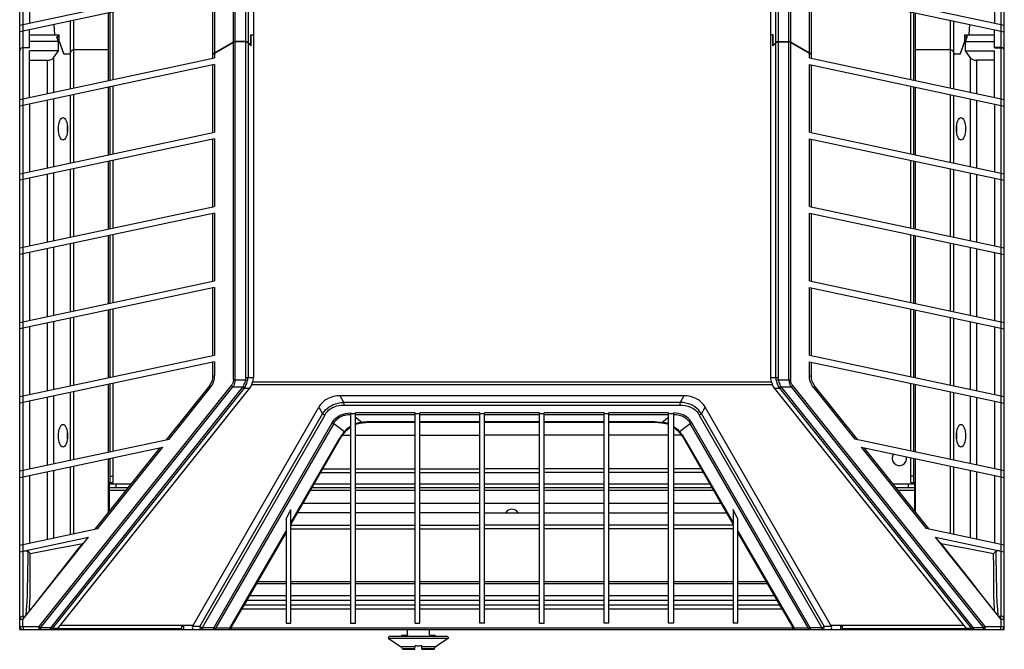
# Model space of a CAD drawing. Header units: inches. Extents: x 0 to 180, y 0 to 77.
# Tile 3 of 14: x 28 to 40, y 19 to 27. Entities that reach past the tile are written whole.
import ezdxf

# ---------------------------------------------------------------- set-up
doc = ezdxf.new("R2010")
doc.units = ezdxf.units.IN
doc.header["$LTSCALE"] = 5.5
doc.header["$MEASUREMENT"] = 0
doc.layers.get('0').update_dxf_attribs({"linetype": 'CONTINUOUS'})

msp = doc.modelspace()

# ---------------------------------------------------------------- linework, layer by layer
at = {"color": 7, "linetype": 'Continuous'}
for p, q in [((28.362, 19.265), (28.362, 56.666)), ((40.369, 19.265), (40.369, 56.666)), ((30.968, 26.424), (30.968, 30.719)), ((30.987, 30.719), (30.987, 26.43)), ((31.118, 26.43), (31.118, 30.687)), ((31.146, 30.687), (31.146, 26.418)), ((31.213, 30.687), (31.213, 22.338)), ((37.518, 30.687), (37.518, 22.338)), ((37.585, 26.418), (37.585, 30.687)), ((37.613, 30.687), (37.613, 26.43)), ((37.743, 26.43), (37.743, 30.719)), ((37.763, 30.719), (37.763, 26.424)), ((28.401, 27.464), (28.401, 26.639)), ((28.48, 27.481), (28.48, 26.656)), ((40.251, 27.481), (40.251, 26.656)), ((40.33, 26.639), (40.33, 27.464)), ((28.362, 26.631), (30.737, 27.136)), ((30.737, 27.056), (28.362, 26.551)), ((30.718, 26.279), (30.718, 27.051)), ((30.737, 27.056), (30.737, 26.29)), ((37.994, 27.136), (40.369, 26.631)), ((37.994, 27.056), (40.369, 26.551)), ((37.994, 26.29), (37.994, 27.056)), ((38.013, 27.051), (38.013, 26.279)), ((29.444, 25.956), (29.444, 26.781)), ((29.464, 25.96), (29.464, 26.785)), ((29.503, 25.968), (29.503, 26.793)), ((39.228, 25.968), (39.228, 26.793)), ((39.267, 25.96), (39.267, 26.785)), ((39.287, 25.956), (39.287, 26.781)), ((28.982, 25.857), (28.982, 26.682)), ((29.018, 26.69), (29.018, 25.865)), ((39.713, 25.865), (39.713, 26.69)), ((39.749, 26.682), (39.749, 25.857)), ((28.401, 26.639), (28.401, 26.559)), ((28.401, 26.559), (28.401, 26.357)), ((28.48, 26.355), (28.48, 26.576)), ((28.791, 26.513), (28.781, 26.64)), ((39.94, 26.513), (39.95, 26.64)), ((40.251, 26.355), (40.251, 26.576)), ((40.33, 26.559), (40.33, 26.639)), ((40.33, 26.357), (40.33, 26.559)), ((28.48, 26.508), (28.484, 26.513)), ((28.834, 26.432), (28.48, 26.432)), ((28.484, 26.513), (28.842, 26.513)), ((28.833, 26.513), (28.813, 26.484)), ((28.841, 26.484), (28.813, 26.484)), ((28.834, 26.432), (28.813, 26.484)), ((28.834, 26.316), (28.834, 26.432)), ((28.841, 26.484), (28.842, 26.485)), ((28.841, 26.434), (28.841, 26.484)), ((28.841, 26.434), (28.844, 26.433)), ((28.841, 26.434), (28.898, 26.277)), ((28.842, 26.438), (28.842, 26.513)), ((28.9, 26.279), (28.842, 26.438)), ((30.737, 26.29), (30.968, 26.424)), ((30.968, 26.422), (30.737, 26.288)), ((30.968, 22.307), (30.968, 26.422)), ((30.984, 26.43), (30.987, 26.43)), ((31.118, 26.43), (30.987, 26.43)), ((31.118, 26.428), (30.987, 26.428)), ((30.987, 26.428), (30.987, 22.307)), ((31.118, 22.338), (31.118, 26.428)), ((31.182, 26.383), (31.146, 26.418)), ((31.182, 26.513), (31.213, 26.513)), ((31.182, 26.383), (31.182, 26.513)), ((31.184, 26.379), (31.184, 26.513)), ((37.549, 26.513), (37.518, 26.513)), ((37.547, 26.379), (37.547, 26.513)), ((37.549, 26.383), (37.549, 26.513)), ((37.549, 26.383), (37.585, 26.418)), ((37.613, 26.43), (37.743, 26.43)), ((37.613, 26.428), (37.743, 26.428)), ((37.613, 26.428), (37.613, 22.338)), ((37.747, 26.43), (37.743, 26.43)), ((37.743, 22.307), (37.743, 26.428)), ((37.994, 26.29), (37.763, 26.424)), ((37.763, 26.422), (37.994, 26.288)), ((37.763, 26.422), (37.763, 22.307)), ((39.889, 26.438), (39.831, 26.279)), ((39.833, 26.277), (39.89, 26.434)), ((39.89, 26.434), (39.887, 26.433)), ((39.889, 26.513), (40.247, 26.513)), ((39.889, 26.438), (39.889, 26.513)), ((39.89, 26.484), (39.889, 26.485)), ((39.89, 26.484), (39.918, 26.484)), ((39.89, 26.434), (39.89, 26.484)), ((39.897, 26.432), (39.918, 26.484)), ((39.897, 26.432), (40.251, 26.432)), ((39.897, 26.316), (39.897, 26.432)), ((39.898, 26.513), (39.918, 26.484)), ((40.251, 26.508), (40.247, 26.513)), ((28.401, 26.357), (28.48, 26.357)), ((28.48, 26.355), (28.401, 26.355)), ((28.401, 26.355), (28.401, 25.734)), ((28.834, 26.316), (28.48, 26.316)), ((28.48, 25.751), (28.48, 26.316)), ((28.775, 26.231), (28.834, 26.316)), ((28.982, 26.303), (28.971, 26.277)), ((29.444, 26.328), (29.018, 26.328)), ((31.184, 26.379), (31.146, 26.416)), ((31.146, 26.416), (31.146, 22.338)), ((31.182, 26.383), (31.18, 26.383)), ((37.547, 26.379), (37.585, 26.416)), ((37.549, 26.383), (37.551, 26.383)), ((37.585, 22.338), (37.585, 26.416)), ((39.713, 26.328), (39.287, 26.328)), ((39.749, 26.303), (39.76, 26.277)), ((39.897, 26.316), (40.251, 26.316)), ((39.956, 26.231), (39.897, 26.316)), ((40.33, 26.357), (40.251, 26.357)), ((40.251, 26.355), (40.33, 26.355)), ((40.251, 25.751), (40.251, 26.316)), ((40.33, 25.734), (40.33, 26.355)), ((28.362, 25.726), (30.737, 26.231)), ((28.48, 26.202), (28.702, 26.202)), ((28.702, 25.798), (28.702, 26.202)), ((28.775, 26.231), (28.775, 25.813)), ((28.971, 26.277), (28.898, 26.277)), ((28.9, 26.279), (28.972, 26.279)), ((28.936, 26.277), (28.936, 26.279)), ((28.944, 26.279), (28.944, 26.277)), ((30.718, 26.279), (30.726, 26.279)), ((30.725, 26.277), (30.718, 26.277)), ((30.718, 26.226), (30.718, 26.277)), ((30.737, 26.288), (30.737, 26.231)), ((37.994, 26.231), (37.994, 26.288)), ((37.994, 26.231), (40.369, 25.726)), ((38.004, 26.279), (38.013, 26.279)), ((38.013, 26.277), (38.006, 26.277)), ((38.013, 26.277), (38.013, 26.226)), ((39.759, 26.279), (39.831, 26.279)), ((39.833, 26.277), (39.76, 26.277)), ((39.787, 26.279), (39.787, 26.277)), ((39.795, 26.279), (39.795, 26.277)), ((39.956, 25.813), (39.956, 26.231)), ((40.251, 26.202), (40.029, 26.202)), ((40.029, 26.202), (40.029, 25.798)), ((30.737, 26.15), (28.362, 25.645)), ((30.718, 25.321), (30.718, 26.146)), ((30.737, 26.15), (30.737, 25.325)), ((37.994, 26.15), (40.369, 25.645)), ((37.994, 25.325), (37.994, 26.15)), ((38.013, 26.146), (38.013, 25.321)), ((29.444, 25.05), (29.444, 25.875)), ((29.464, 25.054), (29.464, 25.879)), ((29.503, 25.063), (29.503, 25.888)), ((39.228, 25.063), (39.228, 25.888)), ((39.267, 25.054), (39.267, 25.879)), ((39.287, 25.05), (39.287, 25.875)), ((28.401, 25.734), (28.401, 25.653)), ((28.702, 24.892), (28.702, 25.717)), ((28.775, 25.733), (28.775, 24.908)), ((28.982, 24.952), (28.982, 25.777)), ((29.018, 25.785), (29.018, 24.96)), ((39.713, 24.96), (39.713, 25.785)), ((39.749, 25.777), (39.749, 24.952)), ((39.956, 24.908), (39.956, 25.733)), ((40.029, 25.717), (40.029, 24.892)), ((40.33, 25.653), (40.33, 25.734)), ((28.401, 25.653), (28.401, 24.828)), ((28.48, 25.67), (28.48, 24.845)), ((40.251, 25.67), (40.251, 24.845)), ((40.33, 24.828), (40.33, 25.653)), ((28.362, 24.82), (30.737, 25.325)), ((30.737, 25.245), (28.362, 24.74)), ((30.718, 24.415), (30.718, 25.24)), ((30.737, 25.245), (30.737, 24.42)), ((37.994, 25.325), (40.369, 24.82)), ((37.994, 25.245), (40.369, 24.74)), ((37.994, 24.42), (37.994, 25.245)), ((38.013, 25.24), (38.013, 24.415)), ((29.503, 24.157), (29.503, 24.982)), ((39.228, 24.157), (39.228, 24.982)), ((28.982, 24.046), (28.982, 24.871)), ((29.018, 24.879), (29.018, 24.054)), ((29.444, 24.145), (29.444, 24.97)), ((29.464, 24.149), (29.464, 24.974)), ((39.267, 24.149), (39.267, 24.974)), ((39.287, 24.145), (39.287, 24.97)), ((39.713, 24.054), (39.713, 24.879)), ((39.749, 24.871), (39.749, 24.046)), ((28.401, 24.828), (28.401, 24.748)), ((28.401, 24.748), (28.401, 23.923)), ((28.48, 24.765), (28.48, 23.94)), ((28.702, 23.987), (28.702, 24.812)), ((28.775, 24.827), (28.775, 24.002)), ((39.956, 24.002), (39.956, 24.827)), ((40.029, 24.812), (40.029, 23.987)), ((40.251, 24.765), (40.251, 23.94)), ((40.33, 24.748), (40.33, 24.828)), ((40.33, 23.923), (40.33, 24.748)), ((28.362, 23.915), (30.737, 24.42)), ((37.994, 24.42), (40.369, 23.915)), ((30.737, 24.339), (28.362, 23.834)), ((30.718, 23.51), (30.718, 24.335)), ((30.737, 24.339), (30.737, 23.514)), ((37.994, 24.339), (40.369, 23.834)), ((37.994, 23.514), (37.994, 24.339)), ((38.013, 24.335), (38.013, 23.51)), ((29.444, 23.239), (29.444, 24.064)), ((29.464, 23.243), (29.464, 24.068)), ((29.503, 23.252), (29.503, 24.077)), ((39.228, 23.252), (39.228, 24.077)), ((39.267, 23.243), (39.267, 24.068)), ((39.287, 23.239), (39.287, 24.064)), ((28.401, 23.923), (28.401, 23.842)), ((28.702, 23.081), (28.702, 23.906)), ((28.775, 23.922), (28.775, 23.097)), ((28.982, 23.141), (28.982, 23.966)), ((29.018, 23.974), (29.018, 23.149)), ((39.713, 23.149), (39.713, 23.974)), ((39.749, 23.966), (39.749, 23.141)), ((39.956, 23.097), (39.956, 23.922)), ((40.029, 23.906), (40.029, 23.081)), ((40.33, 23.842), (40.33, 23.923)), ((28.401, 23.842), (28.401, 23.017)), ((28.48, 23.859), (28.48, 23.034)), ((40.251, 23.859), (40.251, 23.034)), ((40.33, 23.017), (40.33, 23.842)), ((28.362, 23.009), (30.737, 23.514)), ((30.737, 23.434), (28.362, 22.929)), ((30.718, 22.604), (30.718, 23.429)), ((30.737, 23.434), (30.737, 22.609)), ((37.994, 23.514), (40.369, 23.009)), ((37.994, 23.434), (40.369, 22.929)), ((37.994, 22.609), (37.994, 23.434)), ((38.013, 23.429), (38.013, 22.604)), ((28.982, 22.235), (28.982, 23.06)), ((29.018, 23.068), (29.018, 22.243)), ((29.444, 22.334), (29.444, 23.159)), ((29.464, 22.338), (29.464, 23.163)), ((29.503, 22.346), (29.503, 23.171)), ((39.228, 22.346), (39.228, 23.171)), ((39.267, 22.338), (39.267, 23.163)), ((39.287, 22.334), (39.287, 23.159)), ((39.713, 22.243), (39.713, 23.068)), ((39.749, 23.06), (39.749, 22.235)), ((28.401, 23.017), (28.401, 22.937)), ((28.401, 22.937), (28.401, 22.112)), ((28.48, 22.954), (28.48, 22.129)), ((28.702, 22.176), (28.702, 23.001)), ((28.775, 23.016), (28.775, 22.191)), ((39.956, 22.191), (39.956, 23.016)), ((40.029, 23.001), (40.029, 22.176)), ((40.251, 22.954), (40.251, 22.129)), ((40.33, 22.937), (40.33, 23.017)), ((40.33, 22.112), (40.33, 22.937)), ((28.362, 22.104), (30.737, 22.609)), ((37.994, 22.609), (40.369, 22.104)), ((30.737, 22.528), (28.362, 22.023)), ((30.718, 22.358), (30.718, 22.524)), ((30.737, 22.528), (30.737, 22.358)), ((37.994, 22.528), (40.369, 22.023)), ((37.994, 22.358), (37.994, 22.528)), ((38.013, 22.524), (38.013, 22.358)), ((30.718, 22.358), (30.737, 22.358)), ((31.118, 22.338), (31.213, 22.338)), ((37.518, 22.338), (37.613, 22.338)), ((37.994, 22.358), (38.013, 22.358)), ((30.942, 22.24), (28.595, 19.304)), ((28.615, 19.288), (30.962, 22.224)), ((31.079, 22.217), (28.738, 19.288)), ((29.444, 21.428), (29.444, 22.253)), ((29.464, 21.432), (29.464, 22.257)), ((29.503, 21.441), (29.503, 22.266)), ((30.675, 22.235), (30.149, 21.578)), ((30.962, 22.224), (31.084, 22.224)), ((30.968, 22.307), (31.113, 22.307)), ((31.113, 22.307), (31.141, 22.299)), ((37.54, 22.249), (31.191, 22.249)), ((31.202, 22.282), (37.529, 22.282)), ((37.617, 22.307), (37.59, 22.299)), ((37.617, 22.307), (37.763, 22.307)), ((37.647, 22.224), (37.769, 22.224)), ((39.993, 19.288), (37.652, 22.217)), ((37.769, 22.224), (40.116, 19.288)), ((40.136, 19.304), (37.789, 22.24)), ((38.582, 21.578), (38.056, 22.235)), ((39.228, 21.441), (39.228, 22.266)), ((39.267, 21.432), (39.267, 22.257)), ((39.287, 21.428), (39.287, 22.253)), ((28.401, 22.112), (28.401, 22.031)), ((28.702, 21.27), (28.702, 22.095)), ((31.1, 22.207), (28.758, 19.278)), ((28.775, 22.111), (28.775, 21.286)), ((28.827, 19.278), (31.168, 22.207)), ((28.982, 21.33), (28.982, 22.155)), ((29.018, 22.163), (29.018, 21.338)), ((30.186, 21.586), (30.686, 22.211)), ((31.1, 22.207), (31.168, 22.207)), ((36.46, 22.113), (32.27, 22.113)), ((32.314, 22.034), (32.27, 22.113)), ((36.46, 22.113), (36.417, 22.034)), ((37.563, 22.207), (37.631, 22.207)), ((37.563, 22.207), (39.904, 19.278)), ((39.973, 19.278), (37.631, 22.207)), ((38.045, 22.211), (38.545, 21.586)), ((39.713, 21.338), (39.713, 22.163)), ((39.749, 22.155), (39.749, 21.33)), ((39.956, 21.286), (39.956, 22.111)), ((40.029, 22.095), (40.029, 21.27)), ((40.33, 22.031), (40.33, 22.112)), ((28.401, 22.031), (28.401, 21.206)), ((28.48, 22.048), (28.48, 21.223)), ((30.468, 19.304), (32.011, 21.977)), ((32.011, 21.977), (32.056, 21.895)), ((36.417, 22.034), (32.314, 22.034)), ((32.314, 22.034), (32.314, 22.001)), ((32.314, 22.001), (36.417, 22.001)), ((36.417, 22.001), (36.417, 22.034)), ((36.675, 21.895), (36.72, 21.977)), ((38.263, 19.304), (36.72, 21.977)), ((40.251, 22.048), (40.251, 21.223)), ((40.33, 21.206), (40.33, 22.031)), ((30.56, 19.304), (32.056, 21.895)), ((32.081, 21.879), (30.585, 19.288)), ((32.397, 21.905), (32.397, 19.344)), ((32.456, 21.892), (32.397, 21.892)), ((33.184, 21.905), (32.456, 21.905)), ((32.456, 19.344), (32.456, 21.905)), ((32.456, 21.886), (33.184, 21.886)), ((33.184, 19.344), (33.184, 21.905)), ((33.243, 21.892), (33.184, 21.892)), ((33.972, 21.905), (33.243, 21.905)), ((33.243, 19.344), (33.243, 21.905)), ((33.243, 21.886), (33.972, 21.886)), ((33.972, 19.344), (33.972, 21.905)), ((34.031, 21.892), (33.972, 21.892)), ((34.7, 21.905), (34.031, 21.905)), ((34.031, 19.344), (34.031, 21.905)), ((34.031, 21.886), (34.7, 21.886)), ((34.7, 19.344), (34.7, 21.905)), ((34.759, 21.892), (34.7, 21.892)), ((35.488, 21.905), (34.759, 21.905)), ((34.759, 19.344), (34.759, 21.905)), ((34.759, 21.886), (35.488, 21.886)), ((35.488, 19.344), (35.488, 21.905)), ((35.547, 21.892), (35.488, 21.892)), ((36.275, 21.905), (35.547, 21.905)), ((35.547, 19.344), (35.547, 21.905)), ((35.547, 21.886), (36.275, 21.886)), ((36.275, 19.344), (36.275, 21.905)), ((36.334, 21.892), (36.275, 21.892)), ((36.334, 21.905), (36.334, 19.344)), ((36.65, 21.879), (38.146, 19.288)), ((36.675, 21.895), (38.171, 19.304)), ((30.73, 19.288), (32.171, 21.783)), ((32.191, 21.777), (30.75, 19.281)), ((32.191, 21.777), (32.322, 21.679)), ((32.536, 21.79), (32.456, 21.85)), ((32.456, 21.764), (32.475, 21.771)), ((32.515, 21.782), (32.536, 21.786)), ((32.536, 21.79), (32.522, 21.788)), ((32.551, 21.792), (32.536, 21.79)), ((32.536, 21.786), (32.541, 21.786)), ((32.541, 21.786), (32.563, 21.789)), ((32.566, 21.793), (32.551, 21.792)), ((32.604, 21.791), (32.625, 21.792)), ((32.628, 21.796), (32.612, 21.796)), ((32.625, 21.792), (33.184, 21.792)), ((33.184, 21.796), (32.628, 21.796)), ((32.628, 21.796), (32.628, 21.792)), ((33.972, 21.796), (33.243, 21.796)), ((33.243, 21.792), (33.972, 21.792)), ((34.7, 21.796), (34.031, 21.796)), ((34.031, 21.792), (34.7, 21.792)), ((35.488, 21.796), (34.759, 21.796)), ((34.759, 21.792), (35.488, 21.792)), ((36.103, 21.796), (35.547, 21.796)), ((35.547, 21.792), (36.106, 21.792)), ((36.103, 21.796), (36.119, 21.796)), ((36.103, 21.792), (36.103, 21.796)), ((36.106, 21.792), (36.127, 21.791)), ((36.164, 21.793), (36.18, 21.792)), ((36.168, 21.789), (36.19, 21.786)), ((36.18, 21.792), (36.195, 21.79)), ((36.19, 21.786), (36.195, 21.786)), ((36.275, 21.85), (36.195, 21.79)), ((36.209, 21.788), (36.195, 21.79)), ((36.195, 21.786), (36.216, 21.782)), ((36.256, 21.771), (36.275, 21.764)), ((36.409, 21.679), (36.54, 21.777)), ((37.981, 19.281), (36.54, 21.777)), ((38.001, 19.288), (36.56, 21.783)), ((32.3, 21.636), (32.397, 21.636)), ((32.322, 21.679), (32.311, 21.666)), ((32.332, 21.676), (32.334, 21.678)), ((32.334, 21.678), (32.349, 21.694)), ((32.383, 21.723), (32.397, 21.733)), ((32.456, 21.636), (33.184, 21.636)), ((33.243, 21.636), (33.972, 21.636)), ((34.7, 21.636), (34.031, 21.636)), ((35.488, 21.636), (34.759, 21.636)), ((36.275, 21.636), (35.547, 21.636)), ((36.334, 21.733), (36.348, 21.723)), ((36.431, 21.636), (36.334, 21.636)), ((36.409, 21.679), (36.42, 21.666)), ((28.362, 21.198), (30.186, 21.586)), ((31.669, 20.567), (32.264, 21.598)), ((36.452, 21.604), (37.062, 20.546)), ((36.467, 21.598), (37.062, 20.567)), ((40.369, 21.198), (38.545, 21.586)), ((28.362, 21.117), (30.109, 21.489)), ((30.072, 21.481), (29.277, 20.487)), ((29.314, 20.495), (30.109, 21.489)), ((38.622, 21.489), (40.369, 21.117)), ((38.622, 21.489), (39.417, 20.495)), ((39.454, 20.487), (38.659, 21.481)), ((29.018, 21.257), (29.018, 20.432)), ((29.444, 20.696), (29.444, 21.348)), ((29.464, 21.056), (29.464, 21.352)), ((29.503, 21.056), (29.503, 21.36)), ((39.228, 21.056), (39.228, 21.36)), ((39.267, 21.056), (39.267, 21.352)), ((39.287, 20.696), (39.287, 21.348)), ((39.713, 20.432), (39.713, 21.257)), ((28.401, 21.206), (28.401, 21.126)), ((28.48, 21.143), (28.48, 20.318)), ((28.702, 20.365), (28.702, 21.19)), ((28.775, 21.205), (28.775, 20.38)), ((28.982, 20.424), (28.982, 21.249)), ((29.464, 21.135), (29.503, 21.135)), ((32.035, 21.181), (32.397, 21.181)), ((32.061, 21.225), (32.397, 21.225)), ((32.456, 21.225), (33.184, 21.225)), ((32.456, 21.181), (33.184, 21.181)), ((33.243, 21.225), (33.972, 21.225)), ((33.243, 21.181), (33.972, 21.181)), ((34.7, 21.225), (34.031, 21.225)), ((34.031, 21.181), (34.7, 21.181)), ((35.488, 21.225), (34.759, 21.225)), ((35.488, 21.181), (34.759, 21.181)), ((36.275, 21.225), (35.547, 21.225)), ((36.275, 21.181), (35.547, 21.181)), ((36.67, 21.225), (36.334, 21.225)), ((36.696, 21.181), (36.334, 21.181)), ((39.267, 21.135), (39.228, 21.135)), ((39.749, 21.249), (39.749, 20.424)), ((39.956, 20.38), (39.956, 21.205)), ((40.029, 21.19), (40.029, 20.365)), ((40.251, 21.143), (40.251, 20.318)), ((40.33, 21.126), (40.33, 21.206)), ((28.401, 21.126), (28.401, 20.301)), ((29.444, 21.056), (29.503, 21.056)), ((29.717, 21.037), (29.454, 21.037)), ((29.454, 21.037), (29.454, 20.708)), ((29.533, 21.037), (29.533, 20.997)), ((32.397, 21.037), (31.952, 21.037)), ((33.184, 21.037), (32.456, 21.037)), ((33.972, 21.037), (33.243, 21.037)), ((34.7, 21.037), (34.031, 21.037)), ((35.488, 21.037), (34.759, 21.037)), ((36.275, 21.037), (35.547, 21.037)), ((36.779, 21.037), (36.334, 21.037)), ((39.277, 21.037), (39.014, 21.037)), ((39.198, 21.037), (39.198, 20.997)), ((39.228, 21.056), (39.287, 21.056)), ((39.277, 20.708), (39.277, 21.037)), ((40.33, 20.301), (40.33, 21.126)), ((29.454, 20.997), (29.685, 20.997)), ((29.654, 20.958), (29.454, 20.958)), ((32.397, 20.958), (31.906, 20.958)), ((31.929, 20.997), (32.397, 20.997)), ((32.456, 20.997), (33.184, 20.997)), ((33.184, 20.958), (32.456, 20.958)), ((33.243, 20.997), (33.972, 20.997)), ((33.972, 20.958), (33.243, 20.958)), ((34.031, 20.997), (34.7, 20.997)), ((34.7, 20.958), (34.031, 20.958)), ((34.759, 20.997), (35.488, 20.997)), ((35.488, 20.958), (34.759, 20.958)), ((35.547, 20.997), (36.275, 20.997)), ((36.275, 20.958), (35.547, 20.958)), ((36.334, 20.997), (36.802, 20.997)), ((36.824, 20.958), (36.334, 20.958)), ((39.046, 20.997), (39.277, 20.997)), ((39.277, 20.958), (39.077, 20.958)), ((32.397, 20.8), (31.816, 20.8)), ((33.184, 20.8), (32.456, 20.8)), ((33.972, 20.8), (33.243, 20.8)), ((34.7, 20.8), (34.031, 20.8)), ((35.488, 20.8), (34.759, 20.8)), ((36.275, 20.8), (35.547, 20.8)), ((36.915, 20.8), (36.334, 20.8)), ((31.61, 20.611), (31.669, 20.729)), ((31.669, 19.344), (31.669, 20.729)), ((32.397, 20.689), (31.751, 20.689)), ((33.184, 20.689), (32.456, 20.689)), ((33.972, 20.689), (33.243, 20.689)), ((34.031, 20.689), (34.7, 20.689)), ((34.759, 20.689), (35.488, 20.689)), ((35.547, 20.689), (36.275, 20.689)), ((36.334, 20.689), (36.98, 20.689)), ((37.121, 20.611), (37.062, 20.729)), ((37.062, 20.729), (37.062, 19.344)), ((31.61, 20.611), (31.61, 19.344)), ((31.669, 20.536), (32.397, 20.536)), ((32.456, 20.536), (33.184, 20.536)), ((33.243, 20.536), (33.972, 20.536)), ((34.7, 20.536), (34.031, 20.536)), ((35.488, 20.536), (34.759, 20.536)), ((36.275, 20.536), (35.547, 20.536)), ((37.062, 20.536), (36.334, 20.536)), ((37.121, 19.344), (37.121, 20.611)), ((28.362, 20.292), (29.314, 20.495)), ((30.926, 19.281), (31.61, 20.465)), ((31.091, 19.546), (31.61, 20.444)), ((31.669, 20.492), (32.397, 20.492)), ((32.456, 20.492), (33.184, 20.492)), ((33.243, 20.492), (33.972, 20.492)), ((34.7, 20.492), (34.031, 20.492)), ((35.488, 20.492), (34.759, 20.492)), ((36.275, 20.492), (35.547, 20.492)), ((37.062, 20.492), (36.334, 20.492)), ((37.121, 20.465), (37.805, 19.281)), ((37.121, 20.444), (37.64, 19.546)), ((40.369, 20.292), (39.417, 20.495)), ((28.362, 20.212), (29.2, 20.39)), ((28.398, 19.387), (29.2, 20.39)), ((28.401, 20.301), (28.401, 20.22)), ((39.531, 20.39), (40.369, 20.212)), ((40.333, 19.387), (39.531, 20.39)), ((39.775, 20.095), (39.601, 20.315)), ((40.33, 20.22), (40.33, 20.301)), ((28.401, 20.22), (28.401, 19.426)), ((28.491, 20.028), (28.491, 20.193)), ((40.24, 20.026), (40.239, 20.193)), ((40.33, 19.426), (40.33, 20.22)), ((40.24, 19.881), (40.24, 20.026)), ((31.61, 19.824), (31.252, 19.824)), ((31.268, 19.851), (31.61, 19.851)), ((31.669, 19.851), (32.397, 19.851)), ((32.397, 19.824), (31.669, 19.824)), ((32.456, 19.851), (33.184, 19.851)), ((33.184, 19.824), (32.456, 19.824)), ((33.243, 19.851), (33.972, 19.851)), ((33.972, 19.824), (33.243, 19.824)), ((34.031, 19.851), (34.7, 19.851)), ((34.7, 19.824), (34.031, 19.824)), ((34.759, 19.851), (35.488, 19.851)), ((35.488, 19.824), (34.759, 19.824)), ((35.547, 19.851), (36.275, 19.851)), ((36.275, 19.824), (35.547, 19.824)), ((36.334, 19.851), (37.062, 19.851)), ((37.062, 19.824), (36.334, 19.824)), ((37.121, 19.851), (37.463, 19.851)), ((37.479, 19.824), (37.121, 19.824)), ((31.61, 19.619), (31.133, 19.619)), ((31.17, 19.682), (31.61, 19.682)), ((31.669, 19.682), (32.397, 19.682)), ((32.397, 19.619), (31.669, 19.619)), ((32.456, 19.682), (33.184, 19.682)), ((33.184, 19.619), (32.456, 19.619)), ((33.243, 19.682), (33.972, 19.682)), ((33.972, 19.619), (33.243, 19.619)), ((34.031, 19.682), (34.7, 19.682)), ((34.7, 19.619), (34.031, 19.619)), ((34.759, 19.682), (35.488, 19.682)), ((35.488, 19.619), (34.759, 19.619)), ((35.547, 19.682), (36.275, 19.682)), ((36.275, 19.619), (35.547, 19.619)), ((36.334, 19.682), (37.062, 19.682)), ((37.062, 19.619), (36.334, 19.619)), ((37.121, 19.682), (37.561, 19.682)), ((37.598, 19.619), (37.121, 19.619)), ((40.202, 19.551), (40.15, 19.617)), ((30.93, 19.27), (31.071, 19.515)), ((31.61, 19.515), (31.071, 19.515)), ((31.103, 19.567), (31.61, 19.567)), ((31.669, 19.567), (32.397, 19.567)), ((32.397, 19.515), (31.669, 19.515)), ((32.456, 19.567), (33.184, 19.567)), ((33.184, 19.515), (32.456, 19.515)), ((33.243, 19.567), (33.972, 19.567)), ((33.972, 19.515), (33.243, 19.515)), ((34.031, 19.567), (34.7, 19.567)), ((34.7, 19.515), (34.031, 19.515)), ((34.759, 19.567), (35.488, 19.567)), ((35.488, 19.515), (34.759, 19.515)), ((35.547, 19.567), (36.275, 19.567)), ((36.275, 19.515), (35.547, 19.515)), ((36.334, 19.567), (37.062, 19.567)), ((37.062, 19.515), (36.334, 19.515)), ((37.121, 19.567), (37.627, 19.567)), ((37.66, 19.515), (37.121, 19.515)), ((37.66, 19.515), (37.801, 19.27)), ((28.398, 19.387), (28.362, 19.387)), ((28.429, 19.426), (28.401, 19.426)), ((28.401, 19.304), (28.401, 19.39)), ((31.61, 19.344), (31.669, 19.344)), ((32.397, 19.344), (32.456, 19.344)), ((33.184, 19.344), (33.243, 19.344)), ((34.031, 19.344), (33.972, 19.344)), ((34.7, 19.344), (34.759, 19.344)), ((35.547, 19.344), (35.488, 19.344)), ((36.334, 19.344), (36.275, 19.344)), ((37.121, 19.344), (37.062, 19.344)), ((40.33, 19.426), (40.302, 19.426)), ((40.33, 19.304), (40.33, 19.39)), ((40.369, 19.387), (40.333, 19.387)), ((28.362, 19.304), (28.595, 19.304)), ((28.362, 19.265), (40.369, 19.265)), ((28.738, 19.288), (28.615, 19.288)), ((28.615, 19.288), (28.615, 19.265)), ((28.738, 19.265), (28.738, 19.288)), ((28.827, 19.278), (28.758, 19.278)), ((30.339, 19.273), (28.821, 19.273)), ((28.859, 19.318), (30.476, 19.318)), ((29.354, 19.273), (29.346, 19.265)), ((30.339, 19.273), (30.339, 19.318)), ((30.359, 19.304), (30.339, 19.304)), ((30.359, 19.318), (30.359, 19.265)), ((30.56, 19.304), (30.468, 19.304)), ((30.73, 19.288), (30.585, 19.288)), ((30.585, 19.288), (30.585, 19.265)), ((30.73, 19.265), (30.73, 19.288)), ((30.926, 19.281), (30.75, 19.281)), ((30.946, 19.288), (30.942, 19.281)), ((30.943, 19.281), (30.942, 19.281)), ((30.946, 19.288), (37.785, 19.288)), ((33.091, 19.209), (33.092, 19.265)), ((33.356, 19.265), (33.356, 19.209)), ((37.789, 19.281), (37.785, 19.288)), ((37.788, 19.281), (37.789, 19.281)), ((37.981, 19.281), (37.805, 19.281)), ((38.146, 19.288), (38.001, 19.288)), ((38.001, 19.288), (38.001, 19.265)), ((38.146, 19.265), (38.146, 19.288)), ((38.263, 19.304), (38.171, 19.304)), ((38.255, 19.318), (39.872, 19.318)), ((38.372, 19.318), (38.372, 19.265)), ((38.392, 19.304), (38.372, 19.304)), ((38.392, 19.318), (38.392, 19.273)), ((39.91, 19.273), (38.392, 19.273)), ((39.385, 19.265), (39.377, 19.273)), ((39.973, 19.278), (39.904, 19.278)), ((40.116, 19.288), (39.993, 19.288)), ((39.993, 19.288), (39.993, 19.265)), ((40.116, 19.265), (40.116, 19.288)), ((40.136, 19.304), (40.369, 19.304)), ((32.869, 19.186), (32.856, 19.162)), ((32.856, 19.162), (33.592, 19.162)), ((32.856, 19.162), (33.007, 19.059)), ((32.869, 19.186), (33.578, 19.186)), ((33.079, 19.194), (33.017, 19.194)), ((33.017, 19.194), (33.017, 19.186)), ((33.43, 19.194), (33.368, 19.194)), ((33.43, 19.194), (33.43, 19.186)), ((33.592, 19.162), (33.441, 19.059)), ((33.578, 19.186), (33.592, 19.162)), ((33.007, 19.059), (33.183, 19.059)), ((33.182, 19.03), (33.03, 19.03)), ((33.037, 19.025), (33.181, 19.025)), ((33.181, 19.025), (33.183, 19.065)), ((33.266, 19.025), (33.265, 19.065)), ((33.265, 19.059), (33.441, 19.059)), ((33.418, 19.03), (33.266, 19.03)), ((33.266, 19.025), (33.411, 19.025))]:
    msp.add_line(p, q, dxfattribs=at)
for points in [[(30.968, 26.424), (30.971, 26.426), (30.974, 26.427)], [(30.974, 26.427), (30.977, 26.428), (30.981, 26.429), (30.984, 26.43)], [(37.757, 26.427), (37.754, 26.428), (37.75, 26.429), (37.747, 26.43)], [(37.763, 26.424), (37.76, 26.426), (37.757, 26.427)], [(30.686, 22.211), (30.702, 22.234), (30.715, 22.257), (30.725, 22.282), (30.732, 22.307), (30.736, 22.332), (30.737, 22.358)], [(31.118, 22.338), (31.118, 22.333), (31.117, 22.328), (31.117, 22.322), (31.116, 22.317), (31.115, 22.312), (31.113, 22.307)], [(31.141, 22.299), (31.142, 22.306), (31.144, 22.312), (31.145, 22.319), (31.145, 22.325), (31.146, 22.332), (31.146, 22.338)], [(37.59, 22.299), (37.589, 22.306), (37.587, 22.312), (37.586, 22.319), (37.586, 22.325), (37.585, 22.332), (37.585, 22.338)], [(37.617, 22.307), (37.616, 22.312), (37.615, 22.317), (37.614, 22.322), (37.613, 22.328), (37.613, 22.333), (37.613, 22.338)], [(38.045, 22.211), (38.03, 22.233), (38.017, 22.256), (38.007, 22.281), (37.999, 22.306), (37.995, 22.332), (37.994, 22.358)], [(30.686, 22.211), (30.681, 22.216), (30.678, 22.221), (30.675, 22.225), (30.674, 22.229), (30.674, 22.233), (30.675, 22.235)], [(30.968, 22.307), (30.967, 22.301), (30.967, 22.295), (30.966, 22.288), (30.964, 22.282), (30.962, 22.275), (30.959, 22.268), (30.956, 22.261), (30.952, 22.254), (30.948, 22.247), (30.942, 22.24)], [(30.962, 22.224), (30.959, 22.226), (30.955, 22.229), (30.952, 22.232), (30.948, 22.234), (30.945, 22.237), (30.942, 22.24)], [(30.987, 22.307), (30.987, 22.299), (30.987, 22.291), (30.985, 22.283), (30.984, 22.275), (30.982, 22.266), (30.979, 22.258), (30.976, 22.249), (30.972, 22.241), (30.967, 22.232), (30.962, 22.224)], [(31.084, 22.224), (31.083, 22.223), (31.083, 22.221), (31.082, 22.22), (31.081, 22.219), (31.08, 22.218), (31.079, 22.217)], [(31.1, 22.207), (31.097, 22.208), (31.094, 22.209), (31.09, 22.211), (31.087, 22.212), (31.083, 22.214), (31.079, 22.217)], [(31.113, 22.307), (31.11, 22.292), (31.106, 22.277), (31.101, 22.264), (31.096, 22.25), (31.091, 22.237), (31.084, 22.224)], [(31.084, 22.224), (31.088, 22.222), (31.092, 22.22), (31.096, 22.218), (31.099, 22.217), (31.103, 22.216), (31.106, 22.216)], [(31.1, 22.207), (31.101, 22.209), (31.102, 22.21), (31.103, 22.211), (31.104, 22.213), (31.105, 22.214), (31.106, 22.216)], [(31.106, 22.216), (31.114, 22.229), (31.12, 22.242), (31.126, 22.255), (31.131, 22.269), (31.136, 22.283), (31.141, 22.299)], [(31.197, 22.272), (31.195, 22.269), (31.194, 22.266), (31.193, 22.263), (31.192, 22.26), (31.191, 22.258), (31.191, 22.255)], [(37.534, 22.272), (37.536, 22.269), (37.537, 22.266), (37.538, 22.263), (37.539, 22.261), (37.54, 22.258), (37.54, 22.255)], [(37.625, 22.216), (37.617, 22.229), (37.611, 22.242), (37.605, 22.255), (37.599, 22.269), (37.595, 22.283), (37.59, 22.299)], [(37.647, 22.224), (37.64, 22.237), (37.635, 22.25), (37.63, 22.264), (37.625, 22.277), (37.621, 22.292), (37.617, 22.307)], [(37.647, 22.224), (37.643, 22.222), (37.639, 22.22), (37.635, 22.218), (37.632, 22.217), (37.628, 22.216), (37.625, 22.216)], [(37.631, 22.207), (37.63, 22.209), (37.629, 22.21), (37.628, 22.211), (37.627, 22.213), (37.626, 22.214), (37.625, 22.216)], [(37.652, 22.217), (37.648, 22.214), (37.644, 22.212), (37.641, 22.211), (37.637, 22.209), (37.634, 22.208), (37.631, 22.207)], [(37.652, 22.217), (37.651, 22.218), (37.65, 22.219), (37.649, 22.22), (37.648, 22.221), (37.648, 22.223), (37.647, 22.224)], [(37.743, 22.307), (37.744, 22.299), (37.744, 22.291), (37.745, 22.283), (37.747, 22.275), (37.749, 22.266), (37.752, 22.258), (37.755, 22.249), (37.759, 22.241), (37.764, 22.232), (37.769, 22.224)], [(37.789, 22.24), (37.783, 22.247), (37.779, 22.254), (37.775, 22.261), (37.772, 22.268), (37.769, 22.275), (37.767, 22.282), (37.765, 22.288), (37.764, 22.295), (37.763, 22.301), (37.763, 22.307)], [(37.789, 22.24), (37.786, 22.237), (37.783, 22.234), (37.779, 22.232), (37.776, 22.229), (37.772, 22.226), (37.769, 22.224)], [(38.056, 22.235), (38.057, 22.233), (38.057, 22.23), (38.056, 22.226), (38.053, 22.221), (38.05, 22.216), (38.045, 22.211)], [(32.056, 21.895), (32.073, 21.92), (32.092, 21.941), (32.113, 21.961), (32.135, 21.978), (32.16, 21.993), (32.186, 22.006), (32.215, 22.017), (32.245, 22.025), (32.279, 22.031), (32.314, 22.034)], [(32.081, 21.879), (32.096, 21.902), (32.114, 21.923), (32.132, 21.941), (32.153, 21.956), (32.176, 21.97), (32.2, 21.981), (32.225, 21.99), (32.252, 21.996), (32.282, 22), (32.314, 22.001)], [(36.675, 21.895), (36.658, 21.92), (36.639, 21.942), (36.618, 21.961), (36.595, 21.979), (36.571, 21.994), (36.545, 22.006), (36.516, 22.017), (36.485, 22.025), (36.452, 22.031), (36.417, 22.034)], [(36.417, 22.001), (36.45, 22), (36.481, 21.995), (36.509, 21.989), (36.535, 21.979), (36.559, 21.967), (36.582, 21.953), (36.602, 21.938), (36.619, 21.921), (36.636, 21.901), (36.65, 21.879)], [(32.081, 21.879), (32.076, 21.881), (32.072, 21.884), (32.068, 21.886), (32.063, 21.889), (32.06, 21.892), (32.056, 21.895)], [(32.171, 21.783), (32.185, 21.805), (32.202, 21.825), (32.219, 21.842), (32.238, 21.857), (32.258, 21.87), (32.281, 21.881), (32.306, 21.89), (32.334, 21.898), (32.364, 21.903), (32.397, 21.905)], [(32.191, 21.777), (32.198, 21.788), (32.205, 21.799), (32.212, 21.809), (32.221, 21.818), (32.229, 21.827), (32.239, 21.835), (32.248, 21.843), (32.259, 21.85), (32.269, 21.856), (32.281, 21.862), (32.292, 21.867), (32.305, 21.872), (32.318, 21.876), (32.332, 21.879), (32.347, 21.882), (32.363, 21.884), (32.379, 21.886), (32.397, 21.886)], [(36.56, 21.783), (36.546, 21.805), (36.53, 21.824), (36.513, 21.841), (36.494, 21.856), (36.473, 21.869), (36.451, 21.881), (36.426, 21.89), (36.398, 21.898), (36.367, 21.902), (36.334, 21.905)], [(36.334, 21.886), (36.371, 21.884), (36.404, 21.878), (36.435, 21.869), (36.462, 21.856), (36.486, 21.84), (36.506, 21.822), (36.525, 21.801), (36.54, 21.777)], [(36.675, 21.895), (36.671, 21.892), (36.668, 21.889), (36.663, 21.886), (36.659, 21.884), (36.655, 21.881), (36.65, 21.879)], [(32.191, 21.777), (32.188, 21.777), (32.185, 21.778), (32.181, 21.779), (32.178, 21.78), (32.174, 21.781), (32.171, 21.783)], [(32.397, 21.742), (32.383, 21.733), (32.37, 21.724)], [(32.482, 21.78), (32.469, 21.776), (32.456, 21.771)], [(32.475, 21.771), (32.495, 21.777), (32.515, 21.782)], [(32.522, 21.788), (32.508, 21.786), (32.495, 21.783), (32.482, 21.78)], [(32.541, 21.786), (32.541, 21.786), (32.539, 21.787), (32.537, 21.788), (32.536, 21.79)], [(32.563, 21.789), (32.584, 21.79), (32.604, 21.791)], [(32.612, 21.796), (32.597, 21.795), (32.582, 21.794), (32.566, 21.793)], [(36.119, 21.796), (36.134, 21.795), (36.149, 21.794), (36.164, 21.793)], [(36.127, 21.791), (36.147, 21.79), (36.168, 21.789)], [(36.19, 21.786), (36.19, 21.786), (36.192, 21.787), (36.193, 21.788), (36.195, 21.79)], [(36.249, 21.78), (36.236, 21.783), (36.222, 21.786), (36.209, 21.788)], [(36.216, 21.782), (36.236, 21.777), (36.256, 21.771)], [(36.275, 21.771), (36.262, 21.776), (36.249, 21.78)], [(36.334, 21.742), (36.348, 21.733), (36.361, 21.724)], [(36.56, 21.783), (36.557, 21.781), (36.553, 21.78), (36.55, 21.779), (36.546, 21.778), (36.543, 21.777), (36.54, 21.777)], [(31.669, 20.546), (32.279, 21.604), (32.29, 21.621), (32.302, 21.638), (32.315, 21.655)], [(32.281, 21.626), (32.272, 21.612), (32.264, 21.598)], [(32.311, 21.666), (32.301, 21.653), (32.291, 21.639), (32.281, 21.626)], [(32.315, 21.655), (32.329, 21.672), (32.332, 21.676)], [(32.345, 21.702), (32.333, 21.691), (32.322, 21.679)], [(32.332, 21.676), (32.332, 21.676), (32.33, 21.675), (32.328, 21.676), (32.326, 21.677), (32.322, 21.679)], [(32.37, 21.724), (32.357, 21.713), (32.345, 21.702)], [(32.349, 21.694), (32.366, 21.709), (32.383, 21.723)], [(36.348, 21.723), (36.365, 21.709), (36.381, 21.694)], [(36.361, 21.724), (36.374, 21.713), (36.386, 21.702)], [(36.381, 21.694), (36.397, 21.678), (36.399, 21.676)], [(36.386, 21.702), (36.398, 21.691), (36.409, 21.679)], [(36.399, 21.676), (36.399, 21.676), (36.401, 21.675), (36.403, 21.676), (36.405, 21.677), (36.409, 21.679)], [(36.399, 21.676), (36.402, 21.672), (36.416, 21.655)], [(36.416, 21.655), (36.429, 21.638), (36.441, 21.621), (36.452, 21.604)], [(36.42, 21.666), (36.43, 21.652), (36.44, 21.639), (36.45, 21.626)], [(36.45, 21.626), (36.459, 21.612), (36.467, 21.598)], [(32.278, 21.601), (32.277, 21.6), (32.275, 21.599), (32.272, 21.598), (32.268, 21.598), (32.264, 21.598)], [(36.467, 21.598), (36.463, 21.598), (36.459, 21.598), (36.456, 21.599), (36.454, 21.6), (36.453, 21.601)], [(28.491, 20.193), (28.594, 20.212), (28.699, 20.231), (28.804, 20.252), (28.911, 20.272), (29.02, 20.294), (29.13, 20.315)], [(28.895, 20.017), (29.066, 20.235), (29.13, 20.315)], [(29.166, 20.348), (29.162, 20.343), (29.157, 20.338), (29.151, 20.332), (29.145, 20.327), (29.138, 20.321), (29.13, 20.315)], [(39.565, 20.348), (39.569, 20.343), (39.574, 20.338), (39.58, 20.332), (39.586, 20.327), (39.593, 20.321), (39.601, 20.315)], [(39.601, 20.315), (39.711, 20.294), (39.82, 20.272), (39.927, 20.252), (40.032, 20.231), (40.137, 20.212), (40.239, 20.193)], [(28.421, 20.225), (28.428, 20.226), (28.436, 20.226), (28.443, 20.225), (28.45, 20.224), (28.456, 20.222), (28.461, 20.219)], [(28.461, 20.219), (28.46, 20.104), (28.458, 19.994), (28.457, 19.888), (28.454, 19.786), (28.451, 19.69), (28.447, 19.597), (28.441, 19.51), (28.435, 19.434)], [(28.491, 20.193), (28.487, 20.198), (28.483, 20.203), (28.478, 20.208), (28.472, 20.212), (28.467, 20.216), (28.461, 20.219)], [(40.239, 20.193), (40.244, 20.198), (40.248, 20.203), (40.253, 20.208), (40.259, 20.212), (40.264, 20.216), (40.27, 20.219)], [(40.31, 20.225), (40.303, 20.226), (40.296, 20.226), (40.288, 20.225), (40.282, 20.224), (40.275, 20.222), (40.27, 20.219)], [(40.296, 19.434), (40.289, 19.509), (40.284, 19.597), (40.28, 19.689), (40.277, 19.786), (40.274, 19.888), (40.273, 19.994), (40.271, 20.104), (40.27, 20.219)], [(40.15, 19.617), (40.038, 19.759), (39.977, 19.837), (39.775, 20.095)], [(28.48, 19.489), (28.482, 19.526), (28.486, 19.595), (28.488, 19.673), (28.49, 19.752), (28.49, 19.818), (28.491, 19.883), (28.491, 20.028)], [(28.482, 19.493), (28.533, 19.556), (28.585, 19.622), (28.895, 20.017)], [(40.251, 19.489), (40.249, 19.525), (40.245, 19.594), (40.243, 19.672), (40.241, 19.749), (40.241, 19.816), (40.24, 19.881)], [(31.071, 19.515), (31.075, 19.521), (31.078, 19.526), (31.082, 19.532), (31.085, 19.536), (31.088, 19.541), (31.091, 19.546)], [(37.648, 19.534), (37.645, 19.537), (37.643, 19.541), (37.641, 19.544), (37.64, 19.546)], [(37.66, 19.515), (37.658, 19.518), (37.656, 19.522), (37.653, 19.526), (37.648, 19.534)], [(28.42, 19.426), (28.417, 19.426), (28.413, 19.424), (28.41, 19.421), (28.407, 19.416), (28.405, 19.411), (28.403, 19.405), (28.401, 19.398), (28.401, 19.39)], [(40.33, 19.39), (40.33, 19.398), (40.328, 19.404), (40.326, 19.41), (40.324, 19.416), (40.321, 19.42), (40.318, 19.424), (40.314, 19.426), (40.311, 19.426)], [(28.401, 19.304), (28.401, 19.297), (28.402, 19.289), (28.404, 19.282), (28.406, 19.276), (28.409, 19.272), (28.413, 19.268), (28.417, 19.266), (28.42, 19.265)], [(28.615, 19.265), (28.611, 19.266), (28.608, 19.268), (28.604, 19.272), (28.601, 19.276), (28.599, 19.282), (28.597, 19.289), (28.596, 19.297), (28.595, 19.304)], [(28.595, 19.304), (28.598, 19.301), (28.601, 19.298), (28.605, 19.295), (28.608, 19.293), (28.612, 19.29), (28.615, 19.288)], [(28.738, 19.288), (28.741, 19.285), (28.745, 19.283), (28.749, 19.281), (28.752, 19.28), (28.755, 19.279), (28.758, 19.278)], [(28.758, 19.278), (28.756, 19.274), (28.753, 19.271), (28.749, 19.268), (28.745, 19.266), (28.742, 19.265), (28.738, 19.265)], [(30.585, 19.265), (30.58, 19.266), (30.575, 19.268), (30.571, 19.272), (30.567, 19.276), (30.564, 19.282), (30.562, 19.289), (30.561, 19.297), (30.56, 19.304)], [(30.56, 19.304), (30.564, 19.301), (30.567, 19.298), (30.572, 19.295), (30.576, 19.292), (30.58, 19.29), (30.585, 19.288)], [(30.73, 19.288), (30.734, 19.286), (30.737, 19.285), (30.741, 19.283), (30.744, 19.282), (30.747, 19.282), (30.75, 19.281)], [(30.75, 19.281), (30.748, 19.276), (30.745, 19.272), (30.741, 19.269), (30.738, 19.267), (30.734, 19.265), (30.73, 19.265)], [(30.926, 19.281), (30.927, 19.279), (30.928, 19.277), (30.928, 19.275), (30.929, 19.273), (30.929, 19.272), (30.93, 19.27)], [(30.93, 19.27), (30.932, 19.272), (30.935, 19.273), (30.937, 19.275)], [(30.932, 19.265), (30.934, 19.265), (30.936, 19.267), (30.938, 19.269), (30.94, 19.272), (30.942, 19.276), (30.943, 19.281)], [(30.937, 19.275), (30.939, 19.277), (30.941, 19.279), (30.942, 19.281)], [(37.799, 19.265), (37.797, 19.265), (37.794, 19.267), (37.792, 19.269), (37.791, 19.272), (37.789, 19.276), (37.788, 19.281)], [(37.792, 19.277), (37.79, 19.279), (37.789, 19.281)], [(37.801, 19.27), (37.798, 19.272), (37.796, 19.273), (37.794, 19.275), (37.792, 19.277)], [(37.805, 19.281), (37.804, 19.279), (37.803, 19.277), (37.802, 19.275), (37.802, 19.273), (37.802, 19.272), (37.801, 19.27)], [(37.981, 19.281), (37.984, 19.282), (37.987, 19.282), (37.99, 19.283), (37.994, 19.285), (37.997, 19.286), (38.001, 19.288)], [(38.001, 19.265), (37.997, 19.265), (37.993, 19.267), (37.99, 19.269), (37.986, 19.272), (37.983, 19.276), (37.981, 19.281)], [(38.171, 19.304), (38.17, 19.297), (38.169, 19.289), (38.167, 19.282), (38.163, 19.276), (38.16, 19.272), (38.155, 19.268), (38.151, 19.266), (38.146, 19.265)], [(38.146, 19.288), (38.151, 19.29), (38.155, 19.292), (38.159, 19.295), (38.164, 19.298), (38.167, 19.301), (38.171, 19.304)], [(39.973, 19.278), (39.976, 19.279), (39.979, 19.28), (39.982, 19.281), (39.986, 19.283), (39.99, 19.285), (39.993, 19.288)], [(39.993, 19.265), (39.989, 19.265), (39.985, 19.266), (39.982, 19.268), (39.978, 19.271), (39.975, 19.274), (39.973, 19.278)], [(40.136, 19.304), (40.135, 19.297), (40.134, 19.289), (40.132, 19.282), (40.13, 19.276), (40.127, 19.272), (40.123, 19.268), (40.12, 19.266), (40.116, 19.265)], [(40.116, 19.288), (40.119, 19.29), (40.123, 19.293), (40.126, 19.295), (40.13, 19.298), (40.133, 19.301), (40.136, 19.304)], [(40.311, 19.265), (40.314, 19.266), (40.318, 19.268), (40.322, 19.272), (40.325, 19.276), (40.327, 19.282), (40.329, 19.289), (40.33, 19.297), (40.33, 19.304)], [(33.091, 19.209), (33.091, 19.207), (33.091, 19.205), (33.09, 19.204), (33.089, 19.202), (33.089, 19.2), (33.088, 19.199), (33.086, 19.197), (33.085, 19.196), (33.084, 19.195), (33.082, 19.195), (33.081, 19.194), (33.079, 19.194)], [(33.356, 19.209), (33.357, 19.207), (33.357, 19.205), (33.357, 19.204), (33.358, 19.202), (33.359, 19.2), (33.36, 19.199), (33.361, 19.197), (33.362, 19.196), (33.364, 19.195), (33.365, 19.195), (33.367, 19.194), (33.368, 19.194)], [(33.265, 19.065), (33.251, 19.065), (33.237, 19.064), (33.224, 19.064), (33.21, 19.064), (33.196, 19.065), (33.183, 19.065)]]:
    msp.add_lwpolyline(points, dxfattribs=at)
for centre, radius, start, end in [((30.521, 22.358), 0.197, 321.3617, 360), ((38.21, 22.358), 0.197, 180, 218.6383), ((39.09, 21.352), 0.0886, 143.1366, 12.879), ((34.365, 20.643), 0.0886, 31.5255, 148.4693), ((28.401, 19.387), 0.0394, 90, 180), ((40.33, 19.387), 0.0394, 0, 90), ((28.401, 19.304), 0.0394, 180, 270), ((40.33, 19.304), 0.0394, 270, 360), ((32.974, 19.011), 0.0591, 19.2037, 55.7943), ((33.037, 19.033), 0.00787, 199.2037, 270), ((33.411, 19.033), 0.00787, 270, 340.7963), ((33.474, 19.011), 0.0591, 124.2057, 160.7963)]:
    msp.add_arc(centre, radius, start, end, dxfattribs=at)
for centre, major_axis, ratio, start_param, end_param in [((30.987, 26.388), (0, 0.0394), 1, 0, 0.528074), ((31.118, 26.39), (0.0394, 0), 1, 1.432183, 1.570796), ((31.118, 26.388), (0.0394, 0), 1, 0.785398, 1.570796), ((31.118, 26.39), (0, 0.0394), 1, -0.785398, -0.138613), ((37.613, 26.39), (0, 0.0394), 1, 6.283185, 7.068583), ((37.613, 26.388), (0.0394, 0), 1, 1.570796, 2.356194), ((37.743, 26.388), (0, 0.0394), 1, -0.528074, 0), ((28.401, 26.316), (0, 0.0394), 1, 1.051271, 1.356708), ((28.401, 26.318), (0.0394, 0), 1, 2.721048, 3.141593), ((28.401, 26.316), (0.0394, 0), 1, 2.927505, 3.141593), ((28.401, 26.318), (0, 0.0394), 1, 6.283185, 7.433436), ((28.401, 26.316), (0.0394, 0), 1, 1.570796, 2.622068), ((29.018, 26.289), (0.0394, 0), 1, 7.853982, 9.044272), ((29.018, 26.289), (0, 0.0394), 1, 0.450968, 0.541853), ((29.018, 26.289), (0, 0.0394), 1, 0, 0.309851), ((39.713, 26.289), (0.0394, 0), 1, 6.663692, 7.853982), ((39.713, 26.289), (0, 0.0394), 1, 5.092895, 6.208861), ((40.33, 26.318), (0.0394, 0), 1, 1.050068, 1.570796), ((40.33, 26.316), (0, 0.0394), 1, -1.5209, 0), ((40.33, 26.318), (0, 0.0394), 1, -1.150246, -0.520728), ((40.33, 26.318), (0.0394, 0), 1, 6.283185, 6.703735), ((40.33, 26.316), (0.0394, 0), 1, 0, 0.049896), ((28.702, 26.248), (0.0787, 0), 0.57735, -1.570796, -0.380506), ((30.757, 26.256), (0.0394, 0), 1, 2.385147, 2.529758), ((30.757, 26.254), (0, 0.0394), 1, 7.179568, 7.242147), ((30.757, 26.254), (0.0394, 0), 1, 2.098871, 2.467179), ((30.757, 26.256), (0, 0.0394), 1, 0.600221, 0.814351), ((30.757, 26.256), (0.0394, 0), 1, 2.125702, 2.171017), ((30.757, 26.256), (0, 0.0394), 1, 0.528074, 0.554906), ((37.974, 26.256), (0.0394, 0), 1, 7.039793, 7.298985), ((37.974, 26.256), (0, 0.0394), 1, -0.554997, -0.528074), ((37.974, 26.254), (0.0394, 0), 1, 0.651496, 1.042722), ((37.974, 26.256), (0, 0.0394), 1, -0.958962, -0.814188), ((37.974, 26.254), (0, 0.0394), 1, -0.958962, -0.919301), ((40.029, 26.248), (0.0787, 0), 0.57735, -2.761086, -1.570796), ((28.995, 25.367), (0, 0.138), 0.4, 1.29532, 1.847743), ((39.736, 25.367), (0, 0.138), 0.4, -1.846324, -1.293871), ((30.935, 22.338), (-0.278, 0), 0.707107, 2.797011, 3.141593), ((37.796, 22.338), (0.278, 0), 0.707107, -3.141593, -2.797011), ((30.9, 22.338), (0.287, -0.097), 0.595327, -0.212388, 0.081636), ((37.831, 22.338), (0.287, 0.097), 0.595327, 3.059956, 3.35398), ((32.444, 21.639), (-0.391, 0.393), 0.680562, -0.595746, 0.181753), ((36.287, 21.639), (0.391, 0.393), 0.680562, -0.181753, 0.595746), ((28.995, 21.627), (0, 0.138), 0.4, 1.29532, 1.847743), ((39.736, 21.627), (0, 0.138), 0.4, -1.846324, -1.293871), ((28.773, 19.304), (0.0575, -0.0195), 0.595327, -1.05315, -0.212388), ((30.531, 19.304), (0.0661, 0.0187), 0.523595, 2.647506, 4.216581), ((31.01, 19.304), (0.0657, 0.0314), 0.36218, 2.656662, 2.847921), ((37.721, 19.304), (0.0657, -0.0314), 0.36218, 0.293672, 0.484931), ((38.2, 19.304), (0.0661, -0.0187), 0.523595, -1.074989, 0.494087), ((39.958, 19.304), (0.0575, 0.0195), 0.595327, -2.929205, -2.088443)]:
    msp.add_ellipse(centre, major_axis=major_axis, ratio=ratio, start_param=start_param, end_param=end_param, dxfattribs=at)
for centre in [(28.889, 25.367), (39.842, 25.367), (28.889, 21.627), (39.842, 21.627)]:
    msp.add_ellipse(centre, major_axis=(0, 0.138), ratio=0.4, dxfattribs=at)

doc.saveas('drawing.dxf')
